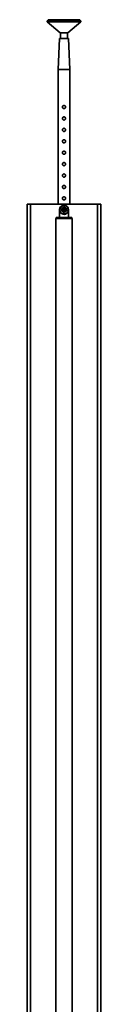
# Model space of a CAD drawing. Header units: millimetres. Extents: x 640 to 2471, y 697 to 4147.
# Tile 4 of 5: x 640 to 769, y 2422 to 4147. Entities that reach past the tile are written whole.
import ezdxf

# ---------------------------------------------------------------- set-up
doc = ezdxf.new("R2010")
doc.units = ezdxf.units.MM
doc.header["$LTSCALE"] = 15

msp = doc.modelspace()

# ---------------------------------------------------------------- linework, layer by layer
at = {"color": 7, "linetype": 'Continuous', "lineweight": 35}
for p, q in [((675.3, 4144.8), (675.3, 4142.8)), ((704.8, 4144.8), (675.3, 4144.8)), ((675.3, 4142.8), (697.8, 4123.8)), ((704.8, 4142.8), (675.3, 4142.8)), ((677.3, 4146.8), (677.3, 4144.8)), ((677.3, 4146.8), (728.2, 4146.8)), ((734.3, 4144.8), (704.8, 4144.8)), ((734.3, 4142.8), (704.8, 4142.8)), ((711.8, 4123.8), (734.3, 4142.8)), ((728.2, 4146.8), (732.3, 4146.8)), ((732.3, 4144.8), (732.3, 4146.8)), ((734.3, 4142.8), (734.3, 4144.8)), ((704.8, 4123.8), (697.8, 4123.8)), ((698.6, 4123.8), (698.6, 4113.8)), ((711.8, 4123.8), (704.8, 4123.8)), ((711.1, 4113.8), (711.1, 4123.8)), ((697.1, 4113.8), (694.8, 4059.8)), ((704.8, 4113.8), (697.1, 4113.8)), ((712.6, 4113.8), (704.8, 4113.8)), ((714.8, 4059.8), (712.6, 4113.8)), ((694.8, 4059.8), (694.8, 3823.8)), ((704.8, 4059.8), (694.8, 4059.8)), ((714.8, 4059.8), (704.8, 4059.8)), ((714.8, 3823.8), (714.8, 4059.8)), ((640.4, 3823.8), (640.4, 1793.8)), ((640.4, 3823.8), (646.4, 3823.8)), ((646.4, 1793.8), (646.4, 3823.8)), ((646.4, 3823.8), (677.9, 3823.8)), ((677.9, 3823.8), (683.1, 3823.8)), ((683.1, 3823.8), (726.5, 3823.8)), ((696.8, 3813.8), (696.8, 3800.8)), ((697.6, 3817.2), (697.7, 3816.1)), ((698.2, 3810.3), (697.7, 3816.1)), ((701.3, 3820.4), (700.1, 3820.3)), ((704.4, 3818.5), (700.5, 3815.8)), ((700.5, 3815.8), (700.9, 3811.1)), ((701.3, 3820.4), (707.1, 3821)), ((703.6, 3815.5), (703.6, 3815.5)), ((704, 3816.9), (704.6, 3810.7)), ((708.7, 3816.6), (704.4, 3818.5)), ((705.6, 3810.8), (705, 3817)), ((705.6, 3815.6), (705.6, 3815.6)), ((706, 3812.2), (706, 3812.2)), ((708.2, 3821.1), (707.1, 3821)), ((709.1, 3811.8), (708.7, 3816.6)), ((708.8, 3814.3), (708.8, 3814.5)), ((711.4, 3817.4), (711.3, 3818.5)), ((711.4, 3817.4), (711.9, 3811.5)), ((712.8, 3800.8), (712.8, 3813.8)), ((731.7, 3823.8), (726.5, 3823.8)), ((763.2, 3823.8), (731.7, 3823.8)), ((763.2, 3823.8), (763.2, 1793.8)), ((769.2, 3823.8), (763.2, 3823.8)), ((769.2, 1793.8), (769.2, 3823.8)), ((690.4, 3798.8), (690.4, 2166.8)), ((690.8, 3800.3), (690.8, 3798.8)), ((690.8, 3800.3), (718.8, 3800.3)), ((690.8, 3798.8), (718.8, 3798.8)), ((696.8, 3800.8), (696.8, 3800.3)), ((698.2, 3810.3), (698.3, 3809.2)), ((700.9, 3811.1), (705.2, 3809.1)), ((701.4, 3806.6), (702.5, 3806.7)), ((708.3, 3807.2), (702.5, 3806.7)), ((704, 3812), (704, 3812)), ((705.2, 3809.1), (709.1, 3811.8)), ((708.3, 3807.2), (709.5, 3807.3)), ((712, 3810.4), (711.9, 3811.5)), ((712.8, 3800.3), (712.8, 3800.8)), ((718.8, 3798.8), (718.8, 3800.3)), ((719.2, 2166.8), (719.2, 3798.8))]:
    msp.add_line(p, q, dxfattribs=at)
at = {"color": 7, "linetype": 'Continuous', "lineweight": 35, "flags": 128}
for points in [[(700.8, 3814.1), (700.8, 3813.2), (700.8, 3813)], [(705, 3817), (705, 3817.1), (704.8, 3817.3), (704.7, 3817.4), (704.5, 3817.4), (704.3, 3817.4), (704.1, 3817.2), (704, 3817.1), (704, 3816.9), (704, 3816.9)], [(706.9, 3817.3), (706.2, 3817.6), (706.2, 3817.6)], [(702.6, 3810.5), (702.8, 3810.3), (703.6, 3810)], [(706.7, 3810.2), (707.4, 3810.7), (707.6, 3810.9)]]:
    msp.add_lwpolyline(points, dxfattribs=at)
at = {"color": 7, "linetype": 'Continuous', "lineweight": 35}
for centre, radius, start, end in [((704.8, 3813.8), 8, 154.766, 215.5691), ((704.8, 3813.8), 8, 125.5691, 154.766), ((704.8, 3813.8), 7.5, 118.2415, 162.0937), ((704.8, 3813.8), 8, 64.766, 125.5691), ((704.8, 3813.8), 4, 125.1676, 185.1676), ((704.8, 3813.8), 4, 185.1676, 245.1676), ((704.8, 3813.8), 2.5, 106.7045, 263.6306), ((704.8, 3813.8), 4, 65.1676, 125.1676), ((704.8, 3813.8), 2, 109.6451, 260.6901), ((704.8, 3813.8), 1.5, 114.6388, 255.6964), ((704.8, 3813.8), 2.5, 5.1676, 83.6306), ((704.8, 3813.8), 2, 5.1676, 80.6901), ((704.8, 3813.8), 1.5, 5.1676, 75.6964), ((704.8, 3813.8), 1.5, 294.6388, 5.1676), ((704.8, 3813.8), 2.5, 286.7045, 5.1676), ((704.8, 3813.8), 2, 289.6451, 5.1676), ((704.8, 3813.8), 4, 5.1676, 65.1676), ((704.8, 3813.8), 7.5, 28.2415, 72.0937), ((704.8, 3813.8), 4, 305.1676, 5.1676), ((704.8, 3813.8), 8, 35.5691, 64.766), ((704.8, 3813.8), 8, 334.766, 35.5691), ((704.8, 3813.8), 7.5, 208.2415, 252.0937), ((704.8, 3813.8), 8, 215.5691, 244.766), ((704.8, 3813.8), 8, 244.766, 305.5691), ((704.8, 3813.8), 4, 245.1676, 305.1676), ((705.1, 3810.7), 0.5, 185.1676, 5.1676), ((704.8, 3813.8), 7.5, 298.2415, 342.0937), ((704.8, 3813.8), 8, 305.5691, 334.766)]:
    msp.add_arc(centre, radius, start, end, dxfattribs=at)
for points, knots in [([(702.1, 3993.8), (702.1, 3994.1), (702.1, 3994.7), (702.6, 3995.5), (703.3, 3996.2), (704.1, 3996.5), (705.1, 3996.6), (706, 3996.4), (706.7, 3995.9), (707.3, 3995.1), (707.6, 3994.2), (707.6, 3993.3), (707.2, 3992.4), (706.7, 3991.7), (705.9, 3991.2), (704.9, 3991), (704, 3991.1), (703.2, 3991.5), (702.5, 3992.2), (702.1, 3993), (702.1, 3993.6), (702.1, 3993.8)], [0, 0, 0, 0, 0.052294, 0.104539, 0.158043, 0.212444, 0.265513, 0.317172, 0.369381, 0.42329, 0.47755, 0.530086, 0.581548, 0.634215, 0.688502, 0.742353, 0.794453, 0.846166, 0.899336, 0.953746, 1, 1, 1, 1]), ([(702.1, 3973.8), (702.1, 3974.1), (702.1, 3974.7), (702.6, 3975.5), (703.3, 3976.2), (704.1, 3976.5), (705.1, 3976.6), (706, 3976.4), (706.7, 3975.9), (707.3, 3975.1), (707.6, 3974.2), (707.6, 3973.3), (707.2, 3972.4), (706.7, 3971.7), (705.9, 3971.2), (704.9, 3971), (704, 3971.1), (703.2, 3971.5), (702.5, 3972.2), (702.1, 3973), (702.1, 3973.6), (702.1, 3973.8)], [0, 0, 0, 0, 0.052294, 0.104539, 0.158043, 0.212444, 0.265513, 0.317172, 0.369381, 0.42329, 0.47755, 0.530086, 0.581548, 0.634215, 0.688502, 0.742353, 0.794453, 0.846166, 0.899336, 0.953746, 1, 1, 1, 1]), ([(702.1, 3953.8), (702.1, 3954.1), (702.1, 3954.7), (702.6, 3955.5), (703.3, 3956.2), (704.1, 3956.5), (705.1, 3956.6), (706, 3956.4), (706.7, 3955.9), (707.3, 3955.1), (707.6, 3954.2), (707.6, 3953.3), (707.2, 3952.4), (706.7, 3951.7), (705.9, 3951.2), (704.9, 3951), (704, 3951.1), (703.2, 3951.5), (702.5, 3952.2), (702.1, 3953), (702.1, 3953.6), (702.1, 3953.8)], [0, 0, 0, 0, 0.052294, 0.104539, 0.158043, 0.212444, 0.265513, 0.317172, 0.369381, 0.42329, 0.47755, 0.530086, 0.581548, 0.634215, 0.688502, 0.742353, 0.794453, 0.846166, 0.899336, 0.953746, 1, 1, 1, 1]), ([(702.1, 3933.8), (702.1, 3934.1), (702.1, 3934.7), (702.6, 3935.5), (703.3, 3936.2), (704.1, 3936.5), (705.1, 3936.6), (706, 3936.4), (706.7, 3935.9), (707.3, 3935.1), (707.6, 3934.2), (707.6, 3933.3), (707.2, 3932.4), (706.7, 3931.7), (705.9, 3931.2), (704.9, 3931), (704, 3931.1), (703.2, 3931.5), (702.5, 3932.2), (702.1, 3933), (702.1, 3933.6), (702.1, 3933.8)], [0, 0, 0, 0, 0.052294, 0.104539, 0.158043, 0.212444, 0.265513, 0.317172, 0.369381, 0.42329, 0.47755, 0.530086, 0.581548, 0.634215, 0.688502, 0.742353, 0.794453, 0.846166, 0.899336, 0.953746, 1, 1, 1, 1]), ([(702.1, 3913.8), (702.1, 3914.1), (702.1, 3914.7), (702.6, 3915.5), (703.3, 3916.2), (704.1, 3916.5), (705.1, 3916.6), (706, 3916.4), (706.7, 3915.9), (707.3, 3915.1), (707.6, 3914.2), (707.6, 3913.3), (707.2, 3912.4), (706.7, 3911.7), (705.9, 3911.2), (704.9, 3911), (704, 3911.1), (703.2, 3911.5), (702.5, 3912.2), (702.1, 3913), (702.1, 3913.6), (702.1, 3913.8)], [0, 0, 0, 0, 0.052294, 0.104539, 0.158043, 0.212444, 0.265513, 0.317172, 0.369381, 0.42329, 0.47755, 0.530086, 0.581548, 0.634215, 0.688502, 0.742353, 0.794453, 0.846166, 0.899336, 0.953746, 1, 1, 1, 1]), ([(702.1, 3893.8), (702.1, 3894.1), (702.1, 3894.7), (702.6, 3895.5), (703.3, 3896.2), (704.1, 3896.5), (705.1, 3896.6), (706, 3896.4), (706.7, 3895.9), (707.3, 3895.1), (707.6, 3894.2), (707.6, 3893.3), (707.2, 3892.4), (706.7, 3891.7), (705.9, 3891.2), (704.9, 3891), (704, 3891.1), (703.2, 3891.5), (702.5, 3892.2), (702.1, 3893), (702.1, 3893.6), (702.1, 3893.8)], [0, 0, 0, 0, 0.052294, 0.104539, 0.158043, 0.212444, 0.265513, 0.317172, 0.369381, 0.42329, 0.47755, 0.530086, 0.581548, 0.634215, 0.688502, 0.742353, 0.794453, 0.846166, 0.899336, 0.953746, 1, 1, 1, 1]), ([(702.1, 3873.8), (702.1, 3874.1), (702.1, 3874.7), (702.6, 3875.5), (703.3, 3876.2), (704.1, 3876.5), (705.1, 3876.6), (706, 3876.4), (706.7, 3875.9), (707.3, 3875.1), (707.6, 3874.2), (707.6, 3873.3), (707.2, 3872.4), (706.7, 3871.7), (705.9, 3871.2), (704.9, 3871), (704, 3871.1), (703.2, 3871.5), (702.5, 3872.2), (702.1, 3873), (702.1, 3873.6), (702.1, 3873.8)], [0, 0, 0, 0, 0.052294, 0.104539, 0.158043, 0.212444, 0.265513, 0.317172, 0.369381, 0.42329, 0.47755, 0.530086, 0.581548, 0.634215, 0.688502, 0.742353, 0.794453, 0.846166, 0.899336, 0.953746, 1, 1, 1, 1]), ([(702.1, 3853.8), (702.1, 3854.1), (702.1, 3854.7), (702.6, 3855.5), (703.3, 3856.2), (704.1, 3856.5), (705.1, 3856.6), (706, 3856.4), (706.7, 3855.9), (707.3, 3855.1), (707.6, 3854.2), (707.6, 3853.3), (707.2, 3852.4), (706.7, 3851.7), (705.9, 3851.2), (704.9, 3851), (704, 3851.1), (703.2, 3851.5), (702.5, 3852.2), (702.1, 3853), (702.1, 3853.6), (702.1, 3853.8)], [0, 0, 0, 0, 0.052294, 0.104539, 0.158043, 0.212444, 0.265513, 0.317172, 0.369381, 0.42329, 0.47755, 0.530086, 0.581548, 0.634215, 0.688502, 0.742353, 0.794453, 0.846166, 0.899336, 0.953746, 1, 1, 1, 1]), ([(702.1, 3833.8), (702.1, 3834.1), (702.1, 3834.7), (702.6, 3835.5), (703.3, 3836.2), (704.1, 3836.5), (705.1, 3836.6), (706, 3836.4), (706.7, 3835.9), (707.3, 3835.1), (707.6, 3834.2), (707.6, 3833.3), (707.2, 3832.4), (706.7, 3831.7), (705.9, 3831.2), (704.9, 3831), (704, 3831.1), (703.2, 3831.5), (702.5, 3832.2), (702.1, 3833), (702.1, 3833.6), (702.1, 3833.8)], [0, 0, 0, 0, 0.052294, 0.104539, 0.158043, 0.212444, 0.265513, 0.317172, 0.369381, 0.42329, 0.47755, 0.530086, 0.581548, 0.634215, 0.688502, 0.742353, 0.794453, 0.846166, 0.899336, 0.953746, 1, 1, 1, 1]), ([(704.8, 3798.8), (704, 3798.8), (702.5, 3798.8), (700.3, 3798.8), (698.1, 3798.8), (696.1, 3798.8), (694.3, 3798.8), (692.7, 3798.8), (691.5, 3798.8), (690.8, 3798.8), (690.6, 3798.8), (690.5, 3798.8)], [0, 0, 0, 0, 0.114424, 0.22905, 0.342915, 0.456771, 0.582109, 0.707444, 0.831707, 0.955941, 1, 1, 1, 1]), ([(704.8, 3798.8), (705.6, 3798.8), (707.1, 3798.8), (709.3, 3798.8), (711.5, 3798.8), (713.5, 3798.8), (715.3, 3798.8), (716.9, 3798.8), (718.1, 3798.8), (718.8, 3798.8), (719, 3798.8), (719.1, 3798.8)], [0, 0, 0, 0, 0.114424, 0.22905, 0.342915, 0.456771, 0.582109, 0.707444, 0.831707, 0.955941, 1, 1, 1, 1])]:
    msp.add_open_spline(points, degree=3, knots=knots, dxfattribs=at)

doc.saveas('drawing.dxf')
